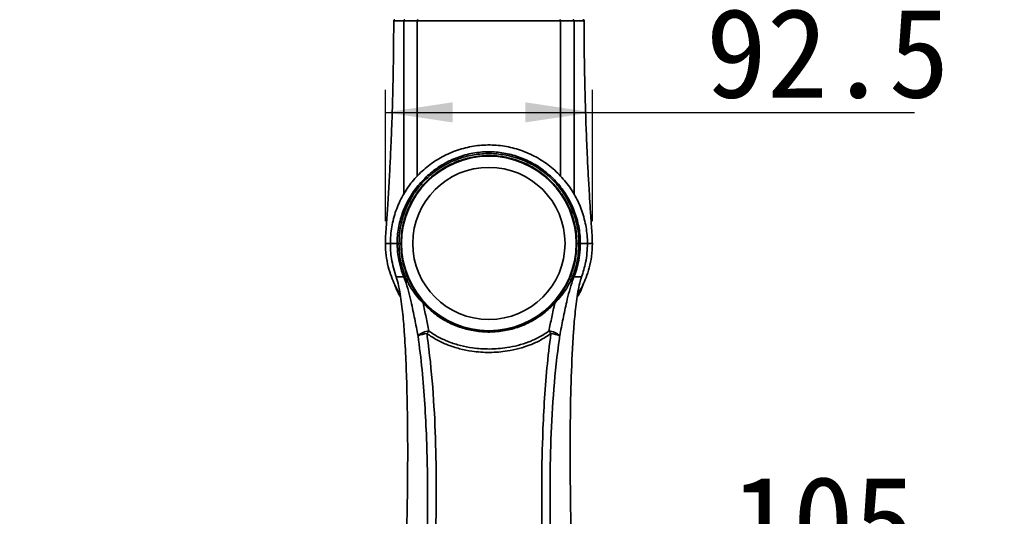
# Model space of a CAD drawing. Header units: millimetres. Extents: x 0 to 297, y 0 to 209.
# Tile 18 of 38: x 113 to 157, y 104 to 127. Entities that reach past the tile are written whole.
import ezdxf

# ---------------------------------------------------------------- set-up
doc = ezdxf.new("R2010")
doc.units = ezdxf.units.MM
doc.header["$PDSIZE"] = -1
doc.layers.add('图层0', color=7, linetype='Continuous')
doc.styles.add('SLDTEXTSTYLE0', font='SIMSUN.TTC')
doc.styles.add('SLDTEXTSTYLE5', font='SIMSUN.TTC', dxfattribs={"bigfont": 'bigfont'})
doc.dimstyles.new('SLDDIMSTYLE0', dxfattribs={"dimtxt": 4, "dimasz": 3, "dimexe": 0, "dimexo": 0.0625, "dimgap": 1, "dimtad": 2, "dimlfac": 10, "dimrnd": 1e-09, "dimzin": 12, "dimdsep": 46, "dimtxsty": 'SLDTEXTSTYLE0', "dimsah": 1, "dimcen": 0.09, "dimadec": 0, "dimazin": 3, "dimtfac": 1, "dimtofl": 0, "dimtmove": 0, "dimatfit": 3, "dimfxl": 0, "dimfrac": 2, "dimtolj": 1, "dimtzin": 12, "dimarcsym": 0})
doc.dimstyles.new('SLDDIMSTYLE2', dxfattribs={"dimtxt": 3, "dimasz": 3, "dimexe": 0, "dimexo": 0.0625, "dimgap": 0.75, "dimtad": 0, "dimtih": 1, "dimtoh": 1, "dimlfac": 3, "dimrnd": 1e-09, "dimzin": 12, "dimdsep": 46, "dimtxsty": 'SLDTEXTSTYLE0', "dimblk1": 'NONE', "dimblk2": 'NONE', "dimsah": 1, "dimcen": 0, "dimadec": 0, "dimazin": 3, "dimtfac": 1, "dimtmove": 0, "dimatfit": 3, "dimldrblk": 'NONE', "dimfxl": 0, "dimfrac": 2, "dimtolj": 1, "dimtzin": 12, "dimarcsym": 0})
doc.dimstyles.new('SLDDIMSTYLE7', dxfattribs={"dimtxt": 3, "dimasz": 3, "dimexe": 0, "dimexo": 0.0625, "dimgap": 0.75, "dimtad": 0, "dimtih": 1, "dimtoh": 1, "dimlfac": 3, "dimrnd": 1e-09, "dimzin": 12, "dimdsep": 46, "dimtxsty": 'SLDTEXTSTYLE0', "dimblk1": 'NONE', "dimblk2": 'NONE', "dimsah": 1, "dimcen": 0, "dimadec": 0, "dimazin": 3, "dimtol": 1, "dimtp": 0.03, "dimtfac": 1, "dimtmove": 0, "dimatfit": 3, "dimldrblk": 'NONE', "dimfxl": 0, "dimfrac": 2, "dimtolj": 1, "dimarcsym": 0})
doc.dimstyles.new('SLDDIMSTYLE8', dxfattribs={"dimtxt": 3, "dimasz": 3, "dimexe": 0, "dimexo": 0.0625, "dimgap": 0.75, "dimtad": 0, "dimtih": 1, "dimtoh": 1, "dimlfac": 3, "dimrnd": 1e-09, "dimzin": 12, "dimdsep": 46, "dimtxsty": 'SLDTEXTSTYLE0', "dimblk1": 'NONE', "dimblk2": 'NONE', "dimsah": 1, "dimcen": 0, "dimadec": 0, "dimazin": 3, "dimtfac": 1, "dimtmove": 0, "dimatfit": 3, "dimldrblk": 'NONE', "dimfxl": 0, "dimfrac": 2, "dimtolj": 1, "dimtzin": 12, "dimarcsym": 0})

# ---------------------------------------------------------------- blocks, each defined once
blk = doc.blocks.new('_D_13')
at = {"layer": '图层0'}
for p, q in [((128.882, 117.515), (128.882, 123.372)), ((138.129, 117.515), (138.129, 123.372)), ((128.882, 122.372), (138.129, 122.372)), ((138.129, 122.372), (152.502, 122.372))]:
    blk.add_line(p, q, dxfattribs=at)
for points in [[(128.882, 122.372), (131.882, 121.922), (131.882, 122.822)], [(138.129, 122.372), (135.129, 122.822), (135.129, 121.922)]]:
    blk.add_solid(points, dxfattribs=at)
at = {"layer": '图层0', "insert": (143.191, 127.027), "char_height": 4, "attachment_point": 1, "rotation": 360, "style": 'SLDTEXTSTYLE0'}
blk.add_mtext('92.5', dxfattribs=at)
blk = doc.blocks.new('_D_14')
at = {"layer": '图层0'}
for p, q in [((128.256, 90.916), (128.256, 102.462)), ((138.754, 90.916), (138.754, 102.462)), ((128.256, 101.462), (138.754, 101.462)), ((138.754, 101.462), (151.338, 101.462))]:
    blk.add_line(p, q, dxfattribs=at)
for points in [[(128.256, 101.462), (131.256, 101.012), (131.256, 101.912)], [(138.754, 101.462), (135.754, 101.912), (135.754, 101.012)]]:
    blk.add_solid(points, dxfattribs=at)
at = {"layer": '图层0', "insert": (144.355, 106.116), "char_height": 4, "attachment_point": 1, "style": 'SLDTEXTSTYLE0'}
blk.add_mtext('105', dxfattribs=at)
blk = doc.blocks.new('_D_17')
at = {"layer": '图层0'}
blk.add_line((202.251, 125.898), (186.871, 125.898), dxfattribs=at)
at = {"layer": '图层0', "char_height": 3, "attachment_point": 1, "style": 'SLDTEXTSTYLE0'}
for s, insert in [('PCD', (186.871, 129.388)), ('%%c', (192.109, 129.388)), ('126', (195.426, 129.388))]:
    blk.add_mtext(s, dxfattribs=dict(at, insert=insert))
blk = doc.blocks.new('_None')
blk = doc.blocks.new('SW_SYMBOL_HOLE_DEPTH')
at = {"layer": '图层0', "color": 0}
for p, q in [((0, 875), (800, 875)), ((400, 875), (400, 75)), ((100, 555), (400, 75)), ((700, 555), (400, 75))]:
    blk.add_line(p, q, dxfattribs=at)
blk = doc.blocks.new('_D_22')
at = {"layer": '图层0'}
blk.add_line((190.473, 159.019), (171.369, 159.019), dxfattribs=at)
at = {"layer": '图层0', "xscale": 0.003490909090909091, "yscale": 0.003490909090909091, "zscale": 0.003490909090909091}
blk.add_blockref('SW_SYMBOL_HOLE_DEPTH', (183.997, 159.264), dxfattribs=at)
at = {"layer": '图层0', "attachment_point": 1, "style": 'SLDTEXTSTYLE0'}
for s, insert, char_height in [('+', (178.178, 163.838), 2), ('0.03', (179.342, 163.838), 2), ('%%c', (171.369, 162.51), 3), ('4', (174.686, 162.51), 3), ('6', (187.14, 162.51), 3), ('0', (179.342, 161.51), 2)]:
    blk.add_mtext(s, dxfattribs=dict(at, insert=insert, char_height=char_height))
blk = doc.blocks.new('_D_23')
at = {"layer": '图层0'}
blk.add_line((236.746, 131.304), (257.363, 131.304), dxfattribs=at)
at = {"layer": '图层0', "char_height": 3, "attachment_point": 1}
for s, insert, style in [('贯穿', (250.38, 133.794), 'SLDTEXTSTYLE5'), ('4-', (238.333, 133.794), 'SLDTEXTSTYLE0'), ('%%c', (241.825, 133.794), 'SLDTEXTSTYLE0'), ('6.6', (245.142, 133.794), 'SLDTEXTSTYLE0'), ('圆周均布', (240.865, 130.302), 'SLDTEXTSTYLE5')]:
    blk.add_mtext(s, dxfattribs=dict(at, insert=insert, style=style))

msp = doc.modelspace()

# ---------------------------------------------------------------- linework, layer by layer
at = {"color": 7, "linetype": 'Continuous', "lineweight": 35}
for p, q in [((129.83737401, 114.87642505), (129.76808418, 115.03851268)), ((129.85472519, 115.07279486), (129.92299269, 114.91066897)), ((137.08772454, 114.91076239), (137.15575658, 115.07230467)), ((137.24237758, 115.03809088), (137.17330241, 114.87653017))]:
    msp.add_line(p, q, dxfattribs=at)
for radius in [3.9, 3.4]:
    msp.add_circle((133.5053377, 116.5145484), radius, dxfattribs=at)
for centre, radius, start, end in [((129.30532827, 126.46454814), 0.05, 89.998962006, 182.057359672), ((137.70534731, 126.46454814), 0.05, 2.035322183, 90.000717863), ((137.48323446, 112.43306539), 4.08157251, 89.435256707, 90.742568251), ((129.94464668, 114.73237199), 0.1796071, 96.924600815, 126.674120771), ((137.06573831, 114.73171344), 0.1803938, 53.396507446, 82.999439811), ((130.64230182, 113.77735979), 0.10493025, 112.958438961, 137.954532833), ((136.36897723, 113.77798604), 0.10497899, 42.060481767, 67.046931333), ((130.87774169, 111.8039705), 0.79361165, 93.789112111, 132.564833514), ((132.82952717, 110.92919772), 2.60665721, 140.254249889, 143.364839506), ((134.18204537, 110.92930385), 2.60651615, 36.644896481, 39.755580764), ((136.13298523, 111.80315682), 0.79481243, 47.480596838, 86.184025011), ((130.90841523, 110.91336281), 1.58050737, 96.196722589, 111.042267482), ((136.10228303, 110.91056282), 1.58371977, 68.987842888, 83.797818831)]:
    msp.add_arc(centre, radius, start, end, dxfattribs=at)
for points, knots in [([(129.25525979, 126.46453154), (129.25524618, 126.41066523), (129.25521739, 126.29663187), (129.25481082, 126.14478489), (129.2543113, 126.00353793), (129.25355229, 125.83662784), (129.25215138, 125.60437639), (129.24982283, 125.32089618), (129.24663523, 125.0165443), (129.24262274, 124.702532), (129.23715841, 124.3452884), (129.23000207, 123.95153731), (129.22174537, 123.56552391), (129.21362721, 123.22990914), (129.20587433, 122.93567782), (129.19697451, 122.6233486), (129.18604309, 122.2718934), (129.17396665, 121.91765897), (129.16224393, 121.60043833), (129.15077189, 121.30840971), (129.13485363, 120.92546894), (129.11444546, 120.47347202), (129.09153185, 120.00702262), (129.06793625, 119.55495347), (129.04220739, 119.0913985), (129.01205464, 118.58239098), (128.9823884, 118.11198523), (128.95274552, 117.66519107), (128.92316087, 117.24919306), (128.89431475, 116.86298365), (128.88325364, 116.62185467), (128.88365901, 116.51615802), (128.88366532, 116.51451294)], [0, 0, 0, 0, 0.0161070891, 0.03409822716, 0.04540191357, 0.05832566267, 0.08396738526, 0.11478299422, 0.14300434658, 0.17488060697, 0.2085800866, 0.2497180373, 0.29250523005, 0.3239003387, 0.34998912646, 0.3804241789, 0.41724488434, 0.45504180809, 0.4863327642, 0.51211985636, 0.54250092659, 0.60089168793, 0.64728937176, 0.68201568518, 0.73616980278, 0.78619237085, 0.83436641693, 0.87652953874, 0.92235386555, 0.96356337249, 0.99943289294, 1, 1, 1, 1]), ([(130.30533785, 126.46346176), (130.30533652, 126.46346176), (130.20297098, 126.46356439), (130.04300368, 126.46367963), (129.84816267, 126.46382159), (129.75048765, 126.46392999), (129.70534146, 126.4639991), (129.70534059, 126.4639991)], [0, 0, 0, 0, 0.0000055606, 0.4267358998, 0.7133721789, 0.9999944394, 1, 1, 1, 1]), ([(130.34258713, 126.51454814), (130.337621, 126.51377543), (130.32768871, 126.51223), (130.3152391, 126.50036413), (130.30667314, 126.4834438), (130.30578285, 126.47013052), (130.30533771, 126.46347386)], [0, 0, 0, 0, 0.2499978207, 0.4999971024, 0.7499978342, 1, 1, 1, 1]), ([(136.70533771, 126.46346408), (136.53762663, 126.46312643), (136.20220693, 126.46245112), (135.59862188, 126.46255214), (134.94052702, 126.46326753), (134.24140534, 126.46420953), (133.5223457, 126.46465082), (132.80576121, 126.46429964), (132.11157994, 126.46340401), (131.64488189, 126.46288983), (131.29379403, 126.46266062), (131.01422174, 126.46256948), (130.64777009, 126.46273289), (130.41948209, 126.46322687), (130.30533771, 126.46347386)], [0, 0, 0, 0, 0.0996511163, 0.1993007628, 0.2989108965, 0.3985166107, 0.4975839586, 0.5966515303, 0.6949653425, 0.7932832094, 0.8070007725, 0.8619267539, 0.9309631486, 1, 1, 1, 1]), ([(137.30533513, 126.46399246), (137.30533425, 126.46399246), (137.23813407, 126.46389135), (137.11203934, 126.46377923), (136.90559442, 126.46363845), (136.77411159, 126.46352575), (136.70533904, 126.46345193), (136.70533771, 126.46345193)], [0, 0, 0, 0, 0.0000055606, 0.4266337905, 0.713311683, 0.9999944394, 1, 1, 1, 1]), ([(137.26037791, 126.51454814), (137.26504367, 126.51407187), (137.27518818, 126.51303635), (137.28706745, 126.50554012), (137.29549155, 126.49625808), (137.30085454, 126.48703183), (137.30463609, 126.47605576), (137.30509807, 126.46807776), (137.30533568, 126.46397438)], [0, 0, 0, 0, 0.19761638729, 0.42966665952, 0.55922598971, 0.69747229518, 0.84439922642, 1, 1, 1, 1]), ([(138.12394687, 116.51461939), (138.12275568, 116.60601911), (138.11980706, 116.83226384), (138.09245234, 117.18008798), (138.06703121, 117.53483706), (138.04404247, 117.87241752), (138.02126659, 118.22165742), (137.99493412, 118.64319092), (137.96905715, 119.08096596), (137.94357905, 119.5382519), (137.91933114, 120.00007766), (137.89340596, 120.53071761), (137.86791472, 121.10428273), (137.84518338, 121.67819687), (137.82501067, 122.25329174), (137.80759951, 122.82508407), (137.79285856, 123.39300759), (137.78111722, 123.92668671), (137.77159129, 124.45496827), (137.76423451, 124.98256147), (137.76001126, 125.40913246), (137.75762503, 125.74403931), (137.75621818, 126.02673612), (137.75530907, 126.27048474), (137.75547761, 126.42722044), (137.75551776, 126.4645534)], [0, 0, 0, 0, 0.0301868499, 0.0747224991, 0.1125644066, 0.143632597, 0.1807964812, 0.2179663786, 0.2691847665, 0.3116116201, 0.3545766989, 0.4069853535, 0.4698282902, 0.525726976, 0.5782065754, 0.641295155, 0.6961159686, 0.7474553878, 0.8002863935, 0.8534911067, 0.9046156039, 0.9273388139, 0.9532681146, 0.9888689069, 1, 1, 1, 1]), ([(137.90466405, 116.5145484), (137.90466405, 116.5145504), (137.90466393, 116.75701188), (137.86330835, 117.24996551), (137.67873651, 117.96429503), (137.37464553, 118.64384949), (136.9645362, 119.25907472), (136.4516566, 119.803761), (135.85805814, 120.2526037), (135.19066857, 120.59900449), (134.4811857, 120.82557353), (133.73787795, 120.92956326), (132.99836382, 120.90598757), (132.26958971, 120.75718379), (131.58336223, 120.49192398), (130.9437983, 120.11200973), (130.37870151, 119.63299151), (129.89564166, 119.0595167), (129.5179534, 118.41691094), (129.25124104, 117.7133204), (129.13059205, 117.0909916), (129.1060722, 116.68636272), (129.10541903, 116.53372561), (129.10533697, 116.5145484)], [0, 0, 0, 0, 0.0000004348, 0.0527144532, 0.1069663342, 0.1596534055, 0.2138439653, 0.2669466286, 0.3215781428, 0.3748491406, 0.42968087, 0.4826921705, 0.5372749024, 0.5897266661, 0.6436808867, 0.6964566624, 0.7507361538, 0.8039657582, 0.8587379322, 0.9119910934, 0.9668144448, 0.9958305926, 1, 1, 1, 1]), ([(129.40902773, 116.5145484), (129.40902773, 116.5145504), (129.40902785, 116.74157492), (129.4492477, 117.19648062), (129.62122559, 117.85729627), (129.90173599, 118.47847044), (130.28083293, 119.05097326), (130.7547865, 119.5571041), (131.31297059, 119.98548234), (131.93976725, 120.31340443), (132.61270274, 120.53135069), (133.30977541, 120.62600323), (133.9987343, 120.60063718), (134.66220332, 120.45768454), (135.28785934, 120.21241039), (135.86726304, 119.8644864), (136.39185458, 119.42154141), (136.83933623, 118.89136279), (137.1991627, 118.28699148), (137.4485699, 117.62757714), (137.57092889, 117.02729527), (137.58262026, 116.65349858), (137.58696625, 116.5145484)], [0, 0, 0, 0, 0.000000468, 0.0531190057, 0.1062470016, 0.159053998, 0.2118661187, 0.2662045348, 0.3205413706, 0.375733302, 0.4309173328, 0.4852116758, 0.5395014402, 0.5913901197, 0.6432853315, 0.6960477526, 0.7488136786, 0.8032229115, 0.857630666, 0.912568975, 0.9674995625, 1, 1, 1, 1]), ([(129.48908618, 116.5153169), (129.49408818, 116.66726465), (129.50415774, 116.97315162), (129.59716648, 117.49464948), (129.78188777, 118.07349059), (130.09466398, 118.67395245), (130.50733035, 119.21835708), (131.00119829, 119.68108439), (131.57083074, 120.05741679), (132.18985282, 120.33017641), (132.85207895, 120.49678224), (133.52680876, 120.5496628), (134.20692805, 120.48857172), (134.86102962, 120.31618463), (135.48253817, 120.03407891), (136.04290209, 119.65499946), (136.53630865, 119.18256977), (136.93939575, 118.63871425), (137.2484327, 118.02948859), (137.42384856, 117.45884948), (137.5099431, 116.9477915), (137.51893991, 116.65944655), (137.52346436, 116.51443963)], [0, 0, 0, 0, 0.0361358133, 0.0727452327, 0.1256657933, 0.1801216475, 0.2330326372, 0.2874894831, 0.3403543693, 0.3947554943, 0.4476727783, 0.5021196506, 0.5550113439, 0.6094291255, 0.6623042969, 0.716711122, 0.7696388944, 0.8241123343, 0.8770006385, 0.9314248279, 0.9655139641, 1, 1, 1, 1]), ([(137.43033769, 116.51429512), (137.4259131, 116.65510939), (137.41706391, 116.93673832), (137.33372715, 117.43289075), (137.16172716, 117.99075737), (136.86279885, 118.58391059), (136.46702161, 119.11740581), (135.98880929, 119.57848164), (135.43897445, 119.95068734), (134.83564273, 120.22743042), (134.19377087, 120.3968308), (133.53256181, 120.45848386), (132.87043444, 120.40596357), (132.22604317, 120.24532676), (131.61884001, 119.97679306), (131.06394636, 119.61211777), (130.57948851, 119.15761947), (130.17637018, 118.6294671), (129.86922846, 118.04012132), (129.6870264, 117.47615584), (129.59543754, 116.96369568), (129.58537107, 116.66499666), (129.58033786, 116.51564749)], [0, 0, 0, 0, 0.0342825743, 0.0685652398, 0.1222134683, 0.1758614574, 0.2295604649, 0.2832595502, 0.336901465, 0.3905435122, 0.4441972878, 0.4978504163, 0.5515332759, 0.605216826, 0.6588590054, 0.7125008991, 0.7661954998, 0.8198902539, 0.8735860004, 0.9272818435, 0.9636410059, 1, 1, 1, 1]), ([(128.88473133, 116.51414365), (128.88993941, 116.33530034), (128.90015739, 115.98441855), (129.00234472, 115.48672871), (129.13843418, 115.04542297), (129.27376159, 114.72117673), (129.39365517, 114.47949688), (129.47446757, 114.32956008), (129.52943689, 114.24117473), (129.54801346, 114.21130539)], [0, 0, 0, 0, 0.221380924, 0.4343384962, 0.6232467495, 0.7891966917, 0.8663500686, 0.9548337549, 1, 1, 1, 1]), ([(129.40897449, 116.5145484), (129.33778569, 116.5145484), (129.19539934, 116.5145484), (129.10183837, 116.5145484), (129.10440577, 116.5145484), (129.10567227, 116.5145484)], [0, 0, 0, 0, 0.3362718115, 0.6725849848, 1, 1, 1, 1]), ([(129.1053377, 116.5145484), (129.1053377, 116.5145464), (129.10527343, 116.29085749), (129.13340261, 115.92325426), (129.23588202, 115.42307835), (129.32067039, 115.14905109), (129.36963458, 115.01455028), (129.36963527, 115.0145484)], [0, 0, 0, 0, 0.00000392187, 0.43863976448, 0.71931875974, 0.99999607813, 1, 1, 1, 1]), ([(129.10537705, 116.53222696), (129.1053717, 116.53123148), (129.10534, 116.5253335), (129.10533821, 116.51944393), (129.10533672, 116.5145484)], [0, 0, 0, 0, 0.1687818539, 1, 1, 1, 1]), ([(129.48906834, 116.51528296), (129.48187889, 116.51521702), (129.44280935, 116.51485867), (129.42418194, 116.51468782), (129.40898228, 116.5145484)], [0, 0, 0, 0, 0.184016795, 1, 1, 1, 1]), ([(129.7097135, 115.0145484), (129.70971275, 115.01455026), (129.70503214, 115.026016), (129.63808731, 115.19216966), (129.52998707, 115.52184731), (129.43360191, 116.01397291), (129.41028701, 116.3477531), (129.4089823, 116.5145464), (129.40898228, 116.5145484)], [0, 0, 0, 0, 0.0000039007, 0.0241549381, 0.3493972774, 0.6746769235, 0.9999960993, 1, 1, 1, 1]), ([(129.76838563, 115.03775842), (129.71761838, 115.18094594), (129.61541804, 115.46919899), (129.51232058, 115.9647539), (129.49746125, 116.31698172), (129.48909556, 116.51528321)], [0, 0, 0, 0, 0.3013590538, 0.6066706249, 1, 1, 1, 1]), ([(129.48909561, 116.51531536), (129.49249165, 116.51525655), (129.49928375, 116.51513893), (129.5136827, 116.51502778), (129.52945316, 116.51497971), (129.54538456, 116.51500255), (129.55981553, 116.51509266), (129.57120768, 116.51524085), (129.57886961, 116.51543169), (129.57984844, 116.51557464), (129.58033786, 116.51564612)], [0, 0, 0, 0, 0.1249999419, 0.2499999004, 0.3749998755, 0.4999998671, 0.6249998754, 0.7499999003, 0.8749999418, 1, 1, 1, 1]), ([(129.58033786, 116.51564749), (129.58870061, 116.3219034), (129.60346718, 115.97979862), (129.70433654, 115.4958437), (129.80437796, 115.21442348), (129.85472521, 115.07279481)], [0, 0, 0, 0, 0.3934567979, 0.6947486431, 1, 1, 1, 1]), ([(137.15575658, 115.07230467), (137.2189901, 115.2551591), (137.33077749, 115.57841834), (137.4147698, 116.06531599), (137.42512581, 116.36398416), (137.43033769, 116.51429512)], [0, 0, 0, 0, 0.39280189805, 0.69441493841, 1, 1, 1, 1]), ([(137.52346407, 116.51443963), (137.51821122, 116.36253685), (137.50763661, 116.05673868), (137.42201311, 115.55809455), (137.30700282, 115.22518113), (137.2423149, 115.03793289)], [0, 0, 0, 0, 0.3016181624, 0.6071928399, 1, 1, 1, 1]), ([(137.58696631, 116.5145484), (137.58696632, 116.5145464), (137.58724242, 116.42447631), (137.57940231, 116.16777194), (137.53084559, 115.78545606), (137.43182746, 115.37486392), (137.34859614, 115.13308419), (137.30130686, 115.01455026), (137.30130612, 115.0145484)], [0, 0, 0, 0, 0.0000039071, 0.1759598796, 0.5013759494, 0.7506862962, 0.9999960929, 1, 1, 1, 1]), ([(137.46334651, 114.21277447), (137.49172115, 114.25941588), (137.57560861, 114.39730761), (137.70704386, 114.65577507), (137.85894861, 115.01035304), (137.99638133, 115.44086381), (138.10696781, 115.95099866), (138.12110002, 116.31867444), (138.12862876, 116.51454848)], [0, 0, 0, 0, 0.0674094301, 0.1992908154, 0.3575846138, 0.54292706, 0.7565008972, 1, 1, 1, 1]), ([(137.52346436, 116.51443963), (137.52746492, 116.51444648), (137.55922864, 116.51450089), (137.57402951, 116.51452624), (137.58696625, 116.5145484)], [0, 0, 0, 0, 0.125947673, 1, 1, 1, 1]), ([(137.90466405, 116.5145484), (137.89747063, 116.5145484), (137.88307551, 116.5145484), (137.79312467, 116.5145484), (137.66523363, 116.5145484), (137.58696625, 116.5145484)], [0, 0, 0, 0, 0.27931522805, 0.55895187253, 1, 1, 1, 1]), ([(137.64104369, 115.0145484), (137.64104437, 115.01455028), (137.71755291, 115.22545146), (137.81560877, 115.58091267), (137.8926003, 116.08602339), (137.9006428, 116.37170667), (137.90466405, 116.5145484)], [0, 0, 0, 0, 0.0000039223, 0.4399860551, 0.7199928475, 1, 1, 1, 1]), ([(129.36963527, 115.0145484), (129.36963595, 115.01454652), (129.41531702, 114.88882759), (129.47086144, 114.67049735), (129.51129003, 114.44991619), (129.52761316, 114.36085605)], [0, 0, 0, 0, 0.0000089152, 0.5962513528, 1, 1, 1, 1]), ([(129.70971323, 115.0145484), (129.62248473, 115.0145484), (129.48440272, 115.0145484), (129.39139045, 115.0145484), (129.37688409, 115.0145484), (129.36963527, 115.0145484)], [0, 0, 0, 0, 0.4618336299, 0.7310788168, 1, 1, 1, 1]), ([(129.7680825, 115.038512), (129.76594589, 115.03764457), (129.73649184, 115.02568675), (129.72262553, 115.01990798), (129.70976509, 115.0145484)], [0, 0, 0, 0, 0.0725404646, 1, 1, 1, 1]), ([(129.76986856, 114.85310536), (129.75045607, 114.90715716), (129.7310429, 114.96121084), (129.70976583, 115.01454655), (129.70976509, 115.0145484)], [0, 0, 0, 0, 0.9999651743, 1, 1, 1, 1]), ([(129.83737401, 114.87642505), (129.83263771, 114.8747889), (129.7988507, 114.86311721), (129.78326739, 114.85773397), (129.76986856, 114.85310536)], [0, 0, 0, 0, 0.1401810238, 1, 1, 1, 1]), ([(130.34092369, 112.38847532), (130.29316348, 112.63707992), (130.19722162, 113.13648277), (130.05721745, 113.80755994), (129.91906054, 114.38325913), (129.81969456, 114.69618971), (129.76986856, 114.85310536)], [0, 0, 0, 0, 0.3076263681, 0.6179671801, 0.8084337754, 1, 1, 1, 1]), ([(130.5643792, 113.84763369), (130.46920955, 113.94843941), (130.27639738, 114.15267016), (130.07889203, 114.43360638), (129.93474487, 114.67583841), (129.86990757, 114.80940502), (129.83737401, 114.87642505)], [0, 0, 0, 0, 0.3219045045, 0.6521733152, 0.8254701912, 1, 1, 1, 1]), ([(129.92299269, 114.91066897), (129.98716209, 114.77943348), (130.11028033, 114.52763925), (130.33463487, 114.18701293), (130.51203819, 113.97881806), (130.60137238, 113.87397831)], [0, 0, 0, 0, 0.3508175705, 0.673094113, 1, 1, 1, 1]), ([(136.40991662, 113.87465327), (136.50465682, 113.9863032), (136.6877388, 114.20206261), (136.90921436, 114.54384458), (137.02802445, 114.78805217), (137.08772454, 114.91076239)], [0, 0, 0, 0, 0.3479185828, 0.6723400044, 1, 1, 1, 1]), ([(137.17330241, 114.87653017), (137.11163377, 114.75517364), (136.9871548, 114.51021382), (136.74931935, 114.17175304), (136.55002529, 113.95859395), (136.44691763, 113.84831301)], [0, 0, 0, 0, 0.3215107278, 0.648973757, 1, 1, 1, 1]), ([(137.24117313, 114.85307789), (137.19166161, 114.69716765), (137.09229128, 114.38425353), (136.95464331, 113.81093386), (136.81436284, 113.13900532), (136.71836743, 112.63974112), (136.67015114, 112.38897214)], [0, 0, 0, 0, 0.1903775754, 0.3820905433, 0.6896382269, 1, 1, 1, 1]), ([(137.24117313, 114.85307789), (137.22775357, 114.85771494), (137.2120989, 114.8631243), (137.17814955, 114.87485528), (137.17330241, 114.87653017)], [0, 0, 0, 0, 0.8572242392, 1, 1, 1, 1]), ([(137.30129531, 115.0145484), (137.30129457, 115.01454655), (137.28000949, 114.96120252), (137.26059097, 114.90713927), (137.24117313, 114.85307789)], [0, 0, 0, 0, 0.0000348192, 1, 1, 1, 1]), ([(137.30129531, 115.0145484), (137.28834269, 115.01973958), (137.27432718, 115.02535675), (137.24462978, 115.03719323), (137.2423776, 115.03809088)], [0, 0, 0, 0, 0.9241625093, 1, 1, 1, 1]), ([(137.30130612, 115.0145484), (137.35696439, 115.0145484), (137.46826454, 115.0145484), (137.59902455, 115.0145484), (137.62510456, 115.0145484), (137.64104369, 115.0145484)], [0, 0, 0, 0, 0.2800327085, 0.5599829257, 1, 1, 1, 1]), ([(137.73630342, 114.73649088), (137.69673798, 114.62142366), (137.62430484, 114.41076812), (137.5055995, 114.2153249), (137.45173506, 114.12663941)], [0, 0, 0, 0, 0.5462339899, 1, 1, 1, 1]), ([(137.48337506, 114.36134851), (137.50745244, 114.49257805), (137.54791886, 114.71313323), (137.61008518, 114.92927618), (137.64104301, 115.01454652), (137.64104369, 115.0145484)], [0, 0, 0, 0, 0.59499109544, 0.99999107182, 1, 1, 1, 1]), ([(129.56001603, 114.12331689), (129.5269267, 114.17411391), (129.41954221, 114.33896501), (129.35667286, 114.51960938), (129.31317599, 114.6445902)], [0, 0, 0, 0, 0.3081388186, 1, 1, 1, 1]), ([(129.52761316, 114.36085605), (129.57157665, 114.06513534), (129.65954287, 113.47343009), (129.73759201, 112.44650676), (129.80504867, 111.29335601), (129.86372225, 109.49694422), (129.88974519, 107.37730719), (129.87023338, 105.6817521), (129.8616062, 104.9320592)], [0, 0, 0, 0, 0.0957778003, 0.1916410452, 0.3277188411, 0.4638049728, 0.7629203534, 1, 1, 1, 1]), ([(137.14956737, 104.9319643), (137.14217318, 105.53031993), (137.1273806, 106.72737009), (137.13530841, 108.60006528), (137.17255495, 110.55033028), (137.25217548, 112.19979085), (137.35360469, 113.47233821), (137.44008863, 114.06480869), (137.48337506, 114.36134851)], [0, 0, 0, 0, 0.1891967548, 0.378500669, 0.593320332, 0.8083759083, 0.904089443, 1, 1, 1, 1]), ([(130.60137238, 113.87397831), (130.75449979, 113.72098425), (131.06508378, 113.41067073), (131.60914923, 113.0592578), (132.19512469, 112.79653922), (132.81013278, 112.63391497), (133.45831682, 112.57158829), (134.11455786, 112.61838274), (134.76382322, 112.77649169), (135.37196674, 113.0419798), (135.93662982, 113.40315099), (136.25067439, 113.71601146), (136.40991662, 113.87465327)], [0, 0, 0, 0, 0.0994059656, 0.2016223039, 0.2964868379, 0.393894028, 0.4918235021, 0.5928025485, 0.6930874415, 0.7964647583, 0.8967936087, 1, 1, 1, 1]), ([(136.44691763, 113.84831301), (136.28777044, 113.69085693), (135.96946186, 113.37593073), (135.40122229, 113.01281698), (134.78254706, 112.74481667), (134.12884583, 112.58456032), (133.46122646, 112.53766382), (132.80752141, 112.59806183), (132.18170205, 112.76278017), (131.59046121, 113.02440304), (131.03719583, 113.37958164), (130.72198008, 113.69162095), (130.5643792, 113.84763369)], [0, 0, 0, 0, 0.1016409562, 0.2032909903, 0.3051932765, 0.4070710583, 0.5066575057, 0.6062452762, 0.7024234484, 0.7986210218, 0.8993149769, 1, 1, 1, 1]), ([(130.5643792, 113.84763369), (130.61033005, 113.63730487), (130.70253308, 113.21526804), (130.78428626, 112.80277026), (130.82529643, 112.59584735)], [0, 0, 0, 0, 0.498366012, 1, 1, 1, 1]), ([(136.18588166, 112.59620712), (136.22665859, 112.80183586), (136.30847457, 113.2144152), (136.40067148, 113.6365629), (136.44691763, 113.84831301)], [0, 0, 0, 0, 0.4983980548, 1, 1, 1, 1]), ([(130.82529643, 112.59584735), (130.96747952, 112.50278888), (131.25188308, 112.31664748), (131.72854864, 112.10394973), (132.23546368, 111.94225077), (132.84241868, 111.82334794), (133.53811975, 111.77759312), (134.22148207, 111.8309025), (134.80449431, 111.95134736), (135.28615488, 112.10680975), (135.7546703, 112.31402454), (136.04015333, 112.50084322), (136.18588166, 112.59620712)], [0, 0, 0, 0, 0.0904470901, 0.1809179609, 0.2759783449, 0.371058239, 0.5056531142, 0.6402447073, 0.729195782, 0.8184158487, 0.9073081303, 1, 1, 1, 1]), ([(129.85820106, 93.95668199), (129.93160097, 94.3495129), (130.0784059, 95.13520207), (130.30504632, 96.72038175), (130.51244286, 98.6633665), (130.67114985, 100.96393746), (130.75836906, 103.23025078), (130.78100717, 105.51063993), (130.73785638, 107.5506587), (130.65061909, 109.3355905), (130.5365131, 110.86659887), (130.40610873, 111.88127214), (130.34092369, 112.38847532)], [0, 0, 0, 0, 0.064581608, 0.1291677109, 0.2587535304, 0.3802910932, 0.5020533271, 0.6261721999, 0.7502902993, 0.8335344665, 0.9167891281, 1, 1, 1, 1]), ([(130.73781133, 112.4846355), (130.74385627, 112.44071533), (130.85356086, 111.64364454), (131.01390548, 110.08560998), (131.13551356, 107.80544725), (131.16511429, 105.52012338), (131.12988264, 103.23862413), (131.04247897, 100.96186835), (130.8955971, 98.91118324), (130.70971417, 97.08436998), (130.5061274, 95.48114303), (130.32094135, 94.41997137), (130.22836613, 93.88948761)], [0, 0, 0, 0, 0.0071447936, 0.1296649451, 0.2523108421, 0.3750415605, 0.4976774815, 0.6193657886, 0.7410396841, 0.8273612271, 0.9136972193, 1, 1, 1, 1]), ([(136.27338368, 112.48501284), (136.12345713, 112.38492639), (135.82987959, 112.18894288), (135.34647671, 111.97123151), (134.84884176, 111.80778695), (134.24611798, 111.68099976), (133.5392612, 111.62486224), (132.81964391, 111.67303215), (132.1922047, 111.79820748), (131.66842766, 111.96818788), (131.17662494, 112.19166086), (130.88407005, 112.38698562), (130.73781133, 112.4846355)], [0, 0, 0, 0, 0.0928000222, 0.1817156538, 0.2709689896, 0.3599424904, 0.4943514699, 0.6287634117, 0.7238403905, 0.8188985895, 0.9094608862, 1, 1, 1, 1]), ([(136.78229696, 93.88947666), (136.71201637, 94.28682877), (136.57145116, 95.08155579), (136.3487917, 96.68225389), (136.1335477, 98.64199439), (135.96947138, 100.96242024), (135.87913073, 103.24775723), (135.85134694, 105.54717197), (135.88903268, 107.60423194), (135.97147161, 109.40448907), (136.0817062, 110.9488786), (136.2095022, 111.97305639), (136.27338368, 112.48501284)], [0, 0, 0, 0, 0.0646759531, 0.1293556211, 0.2590135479, 0.3805897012, 0.5023844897, 0.6264418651, 0.7504978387, 0.8336728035, 0.9168579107, 1, 1, 1, 1]), ([(136.67015114, 112.38897214), (136.66406425, 112.34592214), (136.55250641, 111.55692016), (136.38809465, 110.01362448), (136.26017748, 107.75305785), (136.22457211, 105.48630909), (136.25441354, 103.22337876), (136.33858604, 100.96547767), (136.48031767, 98.93222305), (136.66029703, 97.12088882), (136.86336482, 95.53183774), (137.05611225, 94.48164564), (137.1524598, 93.95669213)], [0, 0, 0, 0, 0.0070753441, 0.1296738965, 0.2524020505, 0.375212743, 0.4979239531, 0.6195704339, 0.7412045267, 0.8274736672, 0.9137602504, 1, 1, 1, 1]), ([(129.8616062, 104.9320592), (129.8557799, 104.60905631), (129.83467959, 103.43927973), (129.77923695, 101.59902545), (129.69415838, 99.58501435), (129.62717967, 98.41970743), (129.59864286, 97.92321925)], [0, 0, 0, 0, 0.1383459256, 0.5010290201, 0.787409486, 1, 1, 1, 1]), ([(137.41205476, 97.92321425), (137.3843499, 98.40131123), (137.31685063, 99.56613234), (137.23084984, 101.57395048), (137.17576008, 103.43260086), (137.15531725, 104.60282069), (137.14956737, 104.9319643)], [0, 0, 0, 0, 0.2047247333, 0.4987851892, 0.8590250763, 1, 1, 1, 1])]:
    msp.add_open_spline(points, degree=3, knots=knots, dxfattribs=at)
at = {"color": 8, "linetype": 'Continuous', "lineweight": 35}
for points, knots in [([(129.70534008, 126.46398074), (129.61072975, 126.46391095), (129.41877888, 126.46376936), (129.27491305, 126.46423091), (129.26883805, 126.46445321), (129.26626821, 126.46454725)], [0, 0, 0, 0, 0.35930188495, 0.7289722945, 1, 1, 1, 1]), ([(129.7053377, 118.69316611), (129.7053377, 118.72532495), (129.70533769, 118.83059493), (129.7053377, 119.11383149), (129.7053377, 119.53375892), (129.7053377, 120.04328788), (129.7053377, 120.61752729), (129.7053377, 121.23597893), (129.7053377, 121.88087119), (129.7053377, 122.53689512), (129.70533771, 123.19098456), (129.70533768, 123.84561206), (129.70533782, 124.50022573), (129.70533739, 125.15485015), (129.70533852, 125.80944818), (129.7053399, 126.24580923), (129.70534059, 126.46398968)], [0, 0, 0, 0, 0.03289249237, 0.10767152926, 0.18249571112, 0.2573989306, 0.33225454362, 0.40703460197, 0.4811982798, 0.5552765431, 0.62939558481, 0.70351639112, 0.77763729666, 0.85175820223, 0.92587912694, 1, 1, 1, 1]), ([(130.30533771, 126.46346782), (130.30533772, 126.24446646), (130.30533772, 125.80769158), (130.30533774, 125.15390569), (130.30533775, 124.50299128), (130.30533776, 123.8548429), (130.30533777, 123.21283634), (130.30533779, 122.59284543), (130.30533779, 122.01273028), (130.3053378, 121.47700985), (130.3053378, 120.98692949), (130.3053378, 120.54333703), (130.30533779, 120.15826858), (130.30533778, 119.83818106), (130.30533777, 119.61774401), (130.30533777, 119.53975147), (130.30533776, 119.51434178)], [0, 0, 0, 0, 0.0837994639, 0.167129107, 0.2501153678, 0.3328021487, 0.4150481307, 0.4957044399, 0.5698173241, 0.6373307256, 0.7061932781, 0.7717941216, 0.835981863, 0.9005746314, 0.9676075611, 1, 1, 1, 1]), ([(136.70533771, 126.463458), (136.70533771, 126.24459105), (136.70533771, 125.80797377), (136.70533771, 125.15449829), (136.70533772, 124.50392923), (136.70533772, 123.85619237), (136.70533773, 123.21459567), (136.70533773, 122.5947728), (136.70533773, 122.0146272), (136.70533773, 121.49189359), (136.70533772, 121.0256293), (136.70533771, 120.60998262), (136.7053377, 120.24601718), (136.70533768, 119.93542529), (136.70533766, 119.67678844), (136.70533765, 119.56187298), (136.70533764, 119.5048295)], [0, 0, 0, 0, 0.0837343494, 0.1670415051, 0.2499592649, 0.3325623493, 0.4147599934, 0.495348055, 0.5694785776, 0.6369765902, 0.7005472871, 0.7612299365, 0.8204191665, 0.8795853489, 0.940226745, 1, 1, 1, 1]), ([(137.30533771, 118.7097454), (137.30533771, 118.73688074), (137.30533772, 118.83763742), (137.3053377, 119.11434709), (137.3053377, 119.53369785), (137.3053377, 120.04339153), (137.3053377, 120.61760083), (137.3053377, 121.23586539), (137.3053377, 121.88057249), (137.3053377, 122.53642636), (137.3053377, 123.19058712), (137.30533774, 123.84529293), (137.30533767, 124.49998614), (137.30533824, 125.15468914), (137.30533649, 125.80936425), (137.30533558, 126.24577651), (137.30533513, 126.46398318)], [0, 0, 0, 0, 0.0277121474, 0.1028984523, 0.1781294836, 0.2534420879, 0.328703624, 0.4038908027, 0.4783775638, 0.5528554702, 0.6273779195, 0.7019022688, 0.7764267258, 0.850951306, 0.9254754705, 1, 1, 1, 1]), ([(137.74512152, 126.4645396), (137.74819277, 126.4645204), (137.76531351, 126.4644134), (137.70765834, 126.46413336), (137.61864301, 126.46392862), (137.52057455, 126.46378727), (137.38536411, 126.46390481), (137.30533568, 126.46397438)], [0, 0, 0, 0, 0.0806260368, 0.4494508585, 0.5003747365, 0.7042815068, 1, 1, 1, 1]), ([(128.89047044, 116.51454849), (128.88962081, 116.5145485), (128.88519455, 116.51454852), (128.94648294, 116.51454855), (129.01868371, 116.51454845), (129.09294185, 116.51454844), (129.1053377, 116.51454844)], [0, 0, 0, 0, 0.09743943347, 0.50762620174, 0.91780840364, 1, 1, 1, 1]), ([(138.12051571, 116.5145485), (138.1210526, 116.5145485), (138.12471029, 116.51454853), (138.06377159, 116.51454856), (137.99183006, 116.51454846), (137.91729768, 116.51454845), (137.90466405, 116.51454844)], [0, 0, 0, 0, 0.0724020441, 0.4932554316, 0.914104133, 1, 1, 1, 1])]:
    msp.add_open_spline(points, degree=3, knots=knots, dxfattribs=at)
at = {"color": 7, "linetype": 'Continuous', "lineweight": 35}
for points in [[(129.70534008, 126.46398074), (129.70595529, 126.47058819), (129.70718571, 126.48380308), (129.71750214, 126.50053768), (129.73235321, 126.51226001), (129.74415921, 126.51378543), (129.75006221, 126.51454814)], [(136.66809136, 126.51454814), (136.67304137, 126.51377498), (136.6829414, 126.51222866), (136.69536387, 126.50035646), (136.70393544, 126.48342809), (136.70487028, 126.47011065), (136.70533771, 126.46345193)], [(129.76838815, 115.03775201), (129.77139349, 115.03883404), (129.77740417, 115.0409981), (129.79082224, 115.04609658), (129.80579085, 115.05192092), (129.82110326, 115.05800956), (129.83506956, 115.06368918), (129.84612076, 115.06832321), (129.85352859, 115.07159547), (129.85440373, 115.07219909), (129.8548413, 115.0725009)], [(137.15575658, 115.07230467), (137.15622486, 115.07208235), (137.1571614, 115.0716377), (137.16464403, 115.06858127), (137.17574785, 115.06411654), (137.18973991, 115.05854132), (137.20505047, 115.05248064), (137.21999163, 115.04660308), (137.23336204, 115.04137889), (137.23933061, 115.03908156), (137.2423149, 115.03793289)]]:
    msp.add_open_spline(points, degree=3, dxfattribs=at)
at = {"color": 7, "linetype": 'Continuous', "lineweight": 0}
for p in [(128.8818193, 116.51455394), (138.12862876, 116.51454849)]:
    msp.add_point(p, dxfattribs=at)

# ---------------------------------------------------------------- dimensions: what is measured, and where the dimension line sits
at = {"layer": '图层0'}
for p1, text, dimstyle, picture, middle in [((0.88769545, 0.69796323), '<>{\\fGDT;x}6', 'SLDDIMSTYLE7', '_D_22', (180.12750996, 161.42860357)), ((1.63230133, 0.98037185), '4-<>贯穿\\P圆周均布', 'SLDDIMSTYLE8', '_D_23', (247.84824745, 130.80304545)), ((29.51703269, 20.96177515), 'PCD<>', 'SLDDIMSTYLE2', '_D_17', (193.76728283, 128.14340158))]:
    dim = msp.add_diameter_dim_2p(p1=p1, p2=(0, 0), text=text, dimstyle=dimstyle, dxfattribs=at)
    dim.commit()
    dim.dimension.update_dxf_attribs({"geometry": picture, "text_midpoint": middle, "dimtype": 163})
dim = msp.add_linear_dim(base=(138.12863221, 122.37239787), p1=(128.8818193, 116.51455394), p2=(138.12862876, 116.51454849), angle=359.999966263, dimstyle='SLDDIMSTYLE0', dxfattribs=at)
dim.commit()
dim.dimension.update_dxf_attribs({"geometry": '_D_13', "text_midpoint": (147.84682465, 122.37239215), "dimtype": 160})
dim = msp.add_linear_dim(base=(138.75439037, 101.46170622), p1=(128.25621028, 89.91605114), p2=(138.75439037, 89.91605114), dimstyle='SLDDIMSTYLE0', dxfattribs=at)
dim.commit()
dim.dimension.update_dxf_attribs({"geometry": '_D_14', "text_midpoint": (147.84682465, 101.46170622), "dimtype": 160})

doc.saveas('drawing.dxf')
